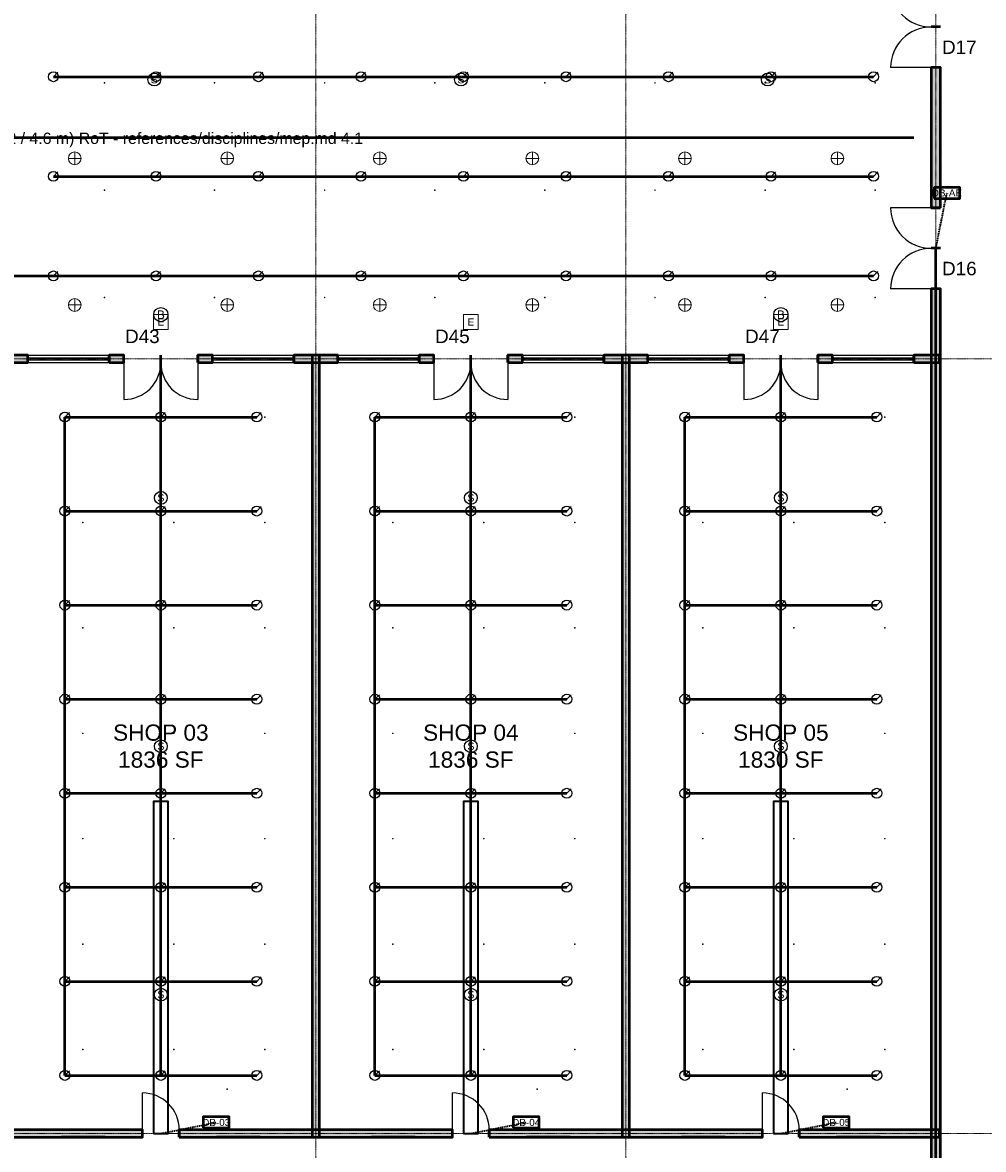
# Model space of a CAD drawing. Header units: inches. Extents: x -108 to 4832, y -12 to 3555.
# Tile 10 of 15: x 2876 to 3901, y 762 to 1965. Entities that reach past the tile are written whole.
import ezdxf
from ezdxf.enums import TextEntityAlignment as Align

# ---------------------------------------------------------------- set-up
doc = ezdxf.new("R2010")
doc.units = ezdxf.units.IN
doc.header["$LTSCALE"] = 0.03937
doc.header["$MEASUREMENT"] = 0
doc.linetypes.add('CENTER', pattern=[5.08, 3.175, -0.635, 0.635, -0.635])
doc.linetypes.add('DASHED', pattern=[1.524, 1.27, -0.254])
for name, color, linetype, lineweight in [('A-ANNO-SYMB', 2, 'Continuous', 18), ('A-AREA-IDEN', 2, 'Continuous', 18), ('A-DOOR', 3, 'Continuous', 25), ('A-GLAZ', 4, 'Continuous', 25), ('A-WALL', 7, 'Continuous', 50), ('A-WALL-PATT', 8, 'Continuous', 9), ('E-ANNO-TEXT', 52, 'Continuous', 18), ('E-DB', 6, 'Continuous', 50), ('E-FALM', 230, 'Continuous', 25), ('E-LITE', 2, 'Continuous', 18), ('E-LITE-EMER', 40, 'Continuous', 18), ('E-TRAY', 210, 'DASHED', 35), ('FP-ANNO-TEXT', 14, 'Continuous', 18), ('FP-SPRK-HEAD', 1, 'Continuous', 25), ('FP-SPRK-PIPE', 12, 'Continuous', 50), ('M-HVAC-RCG', 3, 'Continuous', 18), ('M-HVAC-SAD', 5, 'Continuous', 35), ('M-HVAC-SCD', 4, 'Continuous', 18), ('S-GRID', 1, 'CENTER', 13)]:
    doc.layers.add(name, color=color, linetype=linetype, lineweight=lineweight)
doc.styles.add('NCS-ARIAL', font='arial.ttf')

msp = doc.modelspace()

# ---------------------------------------------------------------- hatches: boundary and pattern name
at = {"layer": 'A-WALL-PATT'}
for points in [[(3855.31496, 1767.71654), (3855.31496, 1917.32283), (3845.47244, 1917.32283), (3845.47244, 1767.71654)], [(3855.31496, 609.25197), (3855.31496, 1681.10236), (3845.47244, 1681.10236), (3845.47244, 609.25197)], [(2854.33071, 1602.3622), (2881.88976, 1602.3622), (2881.88976, 1610.23622), (2854.33071, 1610.23622)], [(2968.50394, 1602.3622), (2984.25197, 1602.3622), (2984.25197, 1610.23622), (2968.50394, 1610.23622)], [(3062.99213, 1602.3622), (3078.74016, 1602.3622), (3078.74016, 1610.23622), (3062.99213, 1610.23622)], [(3165.35433, 1602.3622), (3212.59843, 1602.3622), (3212.59843, 1610.23622), (3165.35433, 1610.23622)], [(3192.91339, 775.59055), (3192.91339, 1610.23622), (3185.03937, 1610.23622), (3185.03937, 775.59055)], [(3299.2126, 1602.3622), (3314.96063, 1602.3622), (3314.96063, 1610.23622), (3299.2126, 1610.23622)], [(3393.70079, 1602.3622), (3409.44882, 1602.3622), (3409.44882, 1610.23622), (3393.70079, 1610.23622)], [(3496.06299, 1602.3622), (3543.30709, 1602.3622), (3543.30709, 1610.23622), (3496.06299, 1610.23622)], [(3523.62205, 775.59055), (3523.62205, 1610.23622), (3515.74803, 1610.23622), (3515.74803, 775.59055)], [(3629.92126, 1602.3622), (3645.66929, 1602.3622), (3645.66929, 1610.23622), (3629.92126, 1610.23622)], [(3724.40945, 1602.3622), (3740.15748, 1602.3622), (3740.15748, 1610.23622), (3724.40945, 1610.23622)], [(3826.77165, 1602.3622), (3854.33071, 1602.3622), (3854.33071, 1610.23622), (3826.77165, 1610.23622)], [(2854.33071, 775.59055), (3003.93701, 775.59055), (3003.93701, 783.46457), (2854.33071, 783.46457)], [(3043.30709, 775.59055), (3334.64567, 775.59055), (3334.64567, 783.46457), (3043.30709, 783.46457)], [(3374.01575, 775.59055), (3665.35433, 775.59055), (3665.35433, 783.46457), (3374.01575, 783.46457)], [(3704.72441, 775.59055), (3854.33071, 775.59055), (3854.33071, 783.46457), (3704.72441, 783.46457)]]:
    msp.add_hatch(color=256, dxfattribs=at).paths.add_polyline_path(points)

# ---------------------------------------------------------------- linework, layer by layer
at = {"layer": 'A-DOOR'}
for p, q in [((3845.47244, 1917.32283), (3802.16535, 1917.32283)), ((3845.47244, 1767.71654), (3802.16535, 1767.71654)), ((3845.47244, 1681.10236), (3802.16535, 1681.10236)), ((2984.25197, 1602.3622), (2984.25197, 1562.99213)), ((3062.99213, 1602.3622), (3062.99213, 1562.99213)), ((3314.96063, 1602.3622), (3314.96063, 1562.99213)), ((3393.70079, 1602.3622), (3393.70079, 1562.99213)), ((3645.66929, 1602.3622), (3645.66929, 1562.99213)), ((3724.40945, 1602.3622), (3724.40945, 1562.99213)), ((3003.93701, 783.46457), (3003.93701, 822.83465)), ((3334.64567, 783.46457), (3334.64567, 822.83465)), ((3665.35433, 783.46457), (3665.35433, 822.83465))]:
    msp.add_line(p, q, dxfattribs=at)
for centre, radius, start, end in [((3845.47244, 2003.93701), 43.30709, 180, -90), ((3845.47244, 1917.32283), 43.30709, 90, 180), ((3845.47244, 1767.71654), 43.30709, 180, -90), ((3845.47244, 1681.10236), 43.30709, 90, 180), ((2984.25197, 1602.3622), 39.37008, -90, 0), ((3062.99213, 1602.3622), 39.37008, 180, -90), ((3314.96063, 1602.3622), 39.37008, -90, 0), ((3393.70079, 1602.3622), 39.37008, 180, -90), ((3645.66929, 1602.3622), 39.37008, -90, 0), ((3724.40945, 1602.3622), 39.37008, 180, -90), ((3003.93701, 783.46457), 39.37008, 0, 90), ((3334.64567, 783.46457), 39.37008, 0, 90), ((3665.35433, 783.46457), 39.37008, 0, 90)]:
    msp.add_arc(centre, radius, start, end, dxfattribs=at)
at = {"layer": 'A-GLAZ'}
for p, q in [((2881.88976, 1610.23622), (2968.50394, 1610.23622)), ((2881.88976, 1607.28346), (2968.50394, 1607.28346)), ((2881.88976, 1605.31496), (2968.50394, 1605.31496)), ((2881.88976, 1602.3622), (2968.50394, 1602.3622)), ((3078.74016, 1610.23622), (3165.35433, 1610.23622)), ((3078.74016, 1607.28346), (3165.35433, 1607.28346)), ((3078.74016, 1605.31496), (3165.35433, 1605.31496)), ((3078.74016, 1602.3622), (3165.35433, 1602.3622)), ((3212.59843, 1610.23622), (3299.2126, 1610.23622)), ((3212.59843, 1607.28346), (3299.2126, 1607.28346)), ((3212.59843, 1605.31496), (3299.2126, 1605.31496)), ((3212.59843, 1602.3622), (3299.2126, 1602.3622)), ((3409.44882, 1610.23622), (3496.06299, 1610.23622)), ((3409.44882, 1607.28346), (3496.06299, 1607.28346)), ((3409.44882, 1605.31496), (3496.06299, 1605.31496)), ((3409.44882, 1602.3622), (3496.06299, 1602.3622)), ((3543.30709, 1610.23622), (3629.92126, 1610.23622)), ((3543.30709, 1607.28346), (3629.92126, 1607.28346)), ((3543.30709, 1605.31496), (3629.92126, 1605.31496)), ((3543.30709, 1602.3622), (3629.92126, 1602.3622)), ((3740.15748, 1610.23622), (3826.77165, 1610.23622)), ((3740.15748, 1607.28346), (3826.77165, 1607.28346)), ((3740.15748, 1605.31496), (3826.77165, 1605.31496)), ((3740.15748, 1602.3622), (3826.77165, 1602.3622))]:
    msp.add_line(p, q, dxfattribs=at)
at = {"layer": 'A-WALL'}
for p, q in [((3855.31496, 1960.62992), (3845.47244, 1960.62992)), ((3855.31496, 1960.62992), (3845.47244, 1960.62992)), ((3855.31496, 1917.32283), (3845.47244, 1917.32283)), ((3855.31496, 1767.71654), (3845.47244, 1767.71654)), ((3855.31496, 1724.40945), (3845.47244, 1724.40945)), ((3855.31496, 1724.40945), (3845.47244, 1724.40945)), ((3855.31496, 1681.10236), (3845.47244, 1681.10236)), ((2881.88976, 1602.3622), (2881.88976, 1610.23622)), ((2968.50394, 1602.3622), (2968.50394, 1610.23622)), ((2984.25197, 1602.3622), (2984.25197, 1610.23622)), ((3023.62205, 1602.3622), (3023.62205, 1610.23622)), ((3023.62205, 1602.3622), (3023.62205, 1610.23622)), ((3062.99213, 1602.3622), (3062.99213, 1610.23622)), ((3078.74016, 1602.3622), (3078.74016, 1610.23622)), ((3165.35433, 1602.3622), (3165.35433, 1610.23622)), ((3212.59843, 1602.3622), (3212.59843, 1610.23622)), ((3299.2126, 1602.3622), (3299.2126, 1610.23622)), ((3314.96063, 1602.3622), (3314.96063, 1610.23622)), ((3354.33071, 1602.3622), (3354.33071, 1610.23622)), ((3354.33071, 1602.3622), (3354.33071, 1610.23622)), ((3393.70079, 1602.3622), (3393.70079, 1610.23622)), ((3409.44882, 1602.3622), (3409.44882, 1610.23622)), ((3496.06299, 1602.3622), (3496.06299, 1610.23622)), ((3543.30709, 1602.3622), (3543.30709, 1610.23622)), ((3629.92126, 1602.3622), (3629.92126, 1610.23622)), ((3645.66929, 1602.3622), (3645.66929, 1610.23622)), ((3685.03937, 1602.3622), (3685.03937, 1610.23622)), ((3685.03937, 1602.3622), (3685.03937, 1610.23622)), ((3724.40945, 1602.3622), (3724.40945, 1610.23622)), ((3740.15748, 1602.3622), (3740.15748, 1610.23622)), ((3826.77165, 1602.3622), (3826.77165, 1610.23622)), ((3003.93701, 775.59055), (3003.93701, 783.46457)), ((3043.30709, 775.59055), (3043.30709, 783.46457)), ((3334.64567, 775.59055), (3334.64567, 783.46457)), ((3374.01575, 775.59055), (3374.01575, 783.46457)), ((3665.35433, 775.59055), (3665.35433, 783.46457)), ((3704.72441, 775.59055), (3704.72441, 783.46457))]:
    msp.add_line(p, q, dxfattribs=at)
for points in [[(3855.31496, 1767.71654), (3855.31496, 1917.32283), (3845.47244, 1917.32283), (3845.47244, 1767.71654)], [(3855.31496, 609.25197), (3855.31496, 1681.10236), (3845.47244, 1681.10236), (3845.47244, 609.25197)], [(2854.33071, 1602.3622), (2881.88976, 1602.3622), (2881.88976, 1610.23622), (2854.33071, 1610.23622)], [(2968.50394, 1602.3622), (2984.25197, 1602.3622), (2984.25197, 1610.23622), (2968.50394, 1610.23622)], [(3062.99213, 1602.3622), (3078.74016, 1602.3622), (3078.74016, 1610.23622), (3062.99213, 1610.23622)], [(3165.35433, 1602.3622), (3212.59843, 1602.3622), (3212.59843, 1610.23622), (3165.35433, 1610.23622)], [(3192.91339, 775.59055), (3192.91339, 1610.23622), (3185.03937, 1610.23622), (3185.03937, 775.59055)], [(3299.2126, 1602.3622), (3314.96063, 1602.3622), (3314.96063, 1610.23622), (3299.2126, 1610.23622)], [(3393.70079, 1602.3622), (3409.44882, 1602.3622), (3409.44882, 1610.23622), (3393.70079, 1610.23622)], [(3496.06299, 1602.3622), (3543.30709, 1602.3622), (3543.30709, 1610.23622), (3496.06299, 1610.23622)], [(3523.62205, 775.59055), (3523.62205, 1610.23622), (3515.74803, 1610.23622), (3515.74803, 775.59055)], [(3629.92126, 1602.3622), (3645.66929, 1602.3622), (3645.66929, 1610.23622), (3629.92126, 1610.23622)], [(3724.40945, 1602.3622), (3740.15748, 1602.3622), (3740.15748, 1610.23622), (3724.40945, 1610.23622)], [(3826.77165, 1602.3622), (3854.33071, 1602.3622), (3854.33071, 1610.23622), (3826.77165, 1610.23622)], [(2854.33071, 775.59055), (3003.93701, 775.59055), (3003.93701, 783.46457), (2854.33071, 783.46457)], [(3043.30709, 775.59055), (3334.64567, 775.59055), (3334.64567, 783.46457), (3043.30709, 783.46457)], [(3374.01575, 775.59055), (3665.35433, 775.59055), (3665.35433, 783.46457), (3374.01575, 783.46457)], [(3704.72441, 775.59055), (3854.33071, 775.59055), (3854.33071, 783.46457), (3704.72441, 783.46457)]]:
    msp.add_lwpolyline(points, close=True, dxfattribs=at)
at = {"layer": 'E-DB'}
for points in [[(3848.4252, 1777.55906), (3875.98425, 1777.55906), (3875.98425, 1789.37008), (3848.4252, 1789.37008)], [(3068.89764, 785.43307), (3096.45669, 785.43307), (3096.45669, 797.24409), (3068.89764, 797.24409)], [(3399.6063, 785.43307), (3427.16535, 785.43307), (3427.16535, 797.24409), (3399.6063, 797.24409)], [(3730.31496, 785.43307), (3757.87402, 785.43307), (3757.87402, 797.24409), (3730.31496, 797.24409)]]:
    msp.add_lwpolyline(points, close=True, dxfattribs=at)
at = {"layer": 'E-FALM'}
for centre, radius in [((3016.62292, 1904.52756), 6.80315), ((3343.83202, 1904.52756), 6.80315), ((3671.04112, 1904.52756), 6.80315), ((3023.62205, 1653.54331), 7.55906), ((3685.03937, 1653.54331), 7.55906), ((3023.62205, 1458.00525), 6.80315), ((3354.33071, 1458.00525), 6.80315), ((3685.03937, 1458.00525), 6.80315), ((3023.62205, 1192.91339), 6.80315), ((3354.33071, 1192.91339), 6.80315), ((3685.03937, 1192.91339), 6.80315), ((3023.62205, 927.82152), 6.80315), ((3354.33071, 927.82152), 6.80315), ((3685.03937, 927.82152), 6.80315)]:
    msp.add_circle(centre, radius, dxfattribs=at)
at = {"layer": 'E-LITE'}
for p, q in [((2924.95538, 1820.37402), (2938.56168, 1820.37402)), ((2931.75853, 1813.57087), (2931.75853, 1827.17717)), ((3087.68504, 1820.37402), (3101.29134, 1820.37402)), ((3094.48819, 1813.57087), (3094.48819, 1827.17717)), ((3250.4147, 1820.37402), (3264.021, 1820.37402)), ((3257.21785, 1813.57087), (3257.21785, 1827.17717)), ((3413.14436, 1820.37402), (3426.75066, 1820.37402)), ((3419.94751, 1813.57087), (3419.94751, 1827.17717)), ((3575.87402, 1820.37402), (3589.48031, 1820.37402)), ((3582.67717, 1813.57087), (3582.67717, 1827.17717)), ((3738.60367, 1820.37402), (3752.20997, 1820.37402)), ((3745.40682, 1813.57087), (3745.40682, 1827.17717)), ((2924.95538, 1663.87795), (2938.56168, 1663.87795)), ((2931.75853, 1657.0748), (2931.75853, 1670.6811)), ((3087.68504, 1663.87795), (3101.29134, 1663.87795)), ((3094.48819, 1657.0748), (3094.48819, 1670.6811)), ((3250.4147, 1663.87795), (3264.021, 1663.87795)), ((3257.21785, 1657.0748), (3257.21785, 1670.6811)), ((3413.14436, 1663.87795), (3426.75066, 1663.87795)), ((3419.94751, 1657.0748), (3419.94751, 1670.6811)), ((3575.87402, 1663.87795), (3589.48031, 1663.87795)), ((3582.67717, 1657.0748), (3582.67717, 1670.6811)), ((3738.60367, 1663.87795), (3752.20997, 1663.87795)), ((3745.40682, 1657.0748), (3745.40682, 1670.6811))]:
    msp.add_line(p, q, dxfattribs=at)
at = {"layer": 'E-LITE', "const_width": 3.02362}
for points in [[(2917.32283, 775.59055), (2964.56693, 775.59055)], [(3082.67717, 775.59055), (3129.92126, 775.59055)], [(3248.0315, 775.59055), (3295.27559, 775.59055)], [(3413.38583, 775.59055), (3460.62992, 775.59055)], [(3578.74016, 775.59055), (3625.98425, 775.59055)], [(3744.09449, 775.59055), (3791.33858, 775.59055)]]:
    msp.add_lwpolyline(points, dxfattribs=at)
at = {"layer": 'E-LITE'}
for centre in [(2931.75853, 1820.37402), (3094.48819, 1820.37402), (3257.21785, 1820.37402), (3419.94751, 1820.37402), (3582.67717, 1820.37402), (3745.40682, 1820.37402), (2931.75853, 1663.87795), (3094.48819, 1663.87795), (3257.21785, 1663.87795), (3419.94751, 1663.87795), (3582.67717, 1663.87795), (3745.40682, 1663.87795)]:
    msp.add_circle(centre, 6.80315, dxfattribs=at)
at = {"layer": 'E-LITE-EMER'}
for points in [[(3015.74803, 1637.79528), (3031.49606, 1637.79528), (3031.49606, 1653.54331), (3015.74803, 1653.54331)], [(3346.45669, 1637.79528), (3362.20472, 1637.79528), (3362.20472, 1653.54331), (3346.45669, 1653.54331)], [(3677.16535, 1637.79528), (3692.91339, 1637.79528), (3692.91339, 1653.54331), (3677.16535, 1653.54331)]]:
    msp.add_lwpolyline(points, close=True, dxfattribs=at)
at = {"layer": 'E-TRAY'}
for p, q in [((3850.3937, 1724.40945), (3862.20472, 1783.46457)), ((3023.62205, 779.52756), (3082.67717, 791.33858)), ((3354.33071, 779.52756), (3413.38583, 791.33858)), ((3685.03937, 779.52756), (3744.09449, 791.33858))]:
    msp.add_line(p, q, dxfattribs=at)
at = {"layer": 'FP-SPRK-HEAD'}
for p, q in [((2909.01137, 1907.48031), (2913.77358, 1912.24252)), ((3018.3727, 1907.48031), (3023.13491, 1912.24252)), ((3127.73403, 1907.48031), (3132.49624, 1912.24252)), ((3237.09536, 1907.48031), (3241.85757, 1912.24252)), ((3346.45669, 1907.48031), (3351.2189, 1912.24252)), ((3455.81802, 1907.48031), (3460.58023, 1912.24252)), ((3565.17935, 1907.48031), (3569.94156, 1912.24252)), ((3674.54068, 1907.48031), (3679.30289, 1912.24252)), ((3783.90201, 1907.48031), (3788.66422, 1912.24252)), ((2909.01137, 1801.1811), (2913.77358, 1805.94331)), ((3018.3727, 1801.1811), (3023.13491, 1805.94331)), ((3127.73403, 1801.1811), (3132.49624, 1805.94331)), ((3237.09536, 1801.1811), (3241.85757, 1805.94331)), ((3346.45669, 1801.1811), (3351.2189, 1805.94331)), ((3455.81802, 1801.1811), (3460.58023, 1805.94331)), ((3565.17935, 1801.1811), (3569.94156, 1805.94331)), ((3674.54068, 1801.1811), (3679.30289, 1805.94331)), ((3783.90201, 1801.1811), (3788.66422, 1805.94331)), ((2909.01137, 1694.88189), (2913.77358, 1699.64409)), ((3018.3727, 1694.88189), (3023.13491, 1699.64409)), ((3127.73403, 1694.88189), (3132.49624, 1699.64409)), ((3237.09536, 1694.88189), (3241.85757, 1699.64409)), ((3346.45669, 1694.88189), (3351.2189, 1699.64409)), ((3455.81802, 1694.88189), (3460.58023, 1699.64409)), ((3565.17935, 1694.88189), (3569.94156, 1699.64409)), ((3674.54068, 1694.88189), (3679.30289, 1699.64409)), ((3783.90201, 1694.88189), (3788.66422, 1699.64409)), ((2921.25984, 1544.29134), (2926.02205, 1549.05354)), ((3023.62205, 1544.29134), (3028.38425, 1549.05354)), ((3125.98425, 1544.29134), (3130.74646, 1549.05354)), ((3251.9685, 1544.29134), (3256.73071, 1549.05354)), ((3354.33071, 1544.29134), (3359.09291, 1549.05354)), ((3456.69291, 1544.29134), (3461.45512, 1549.05354)), ((3582.67717, 1544.29134), (3587.43937, 1549.05354)), ((3685.03937, 1544.29134), (3689.80157, 1549.05354)), ((3787.40157, 1544.29134), (3792.16378, 1549.05354)), ((2921.25984, 1443.89764), (2926.02205, 1448.65984)), ((3023.62205, 1443.89764), (3028.38425, 1448.65984)), ((3125.98425, 1443.89764), (3130.74646, 1448.65984)), ((3251.9685, 1443.89764), (3256.73071, 1448.65984)), ((3354.33071, 1443.89764), (3359.09291, 1448.65984)), ((3456.69291, 1443.89764), (3461.45512, 1448.65984)), ((3582.67717, 1443.89764), (3587.43937, 1448.65984)), ((3685.03937, 1443.89764), (3689.80157, 1448.65984)), ((3787.40157, 1443.89764), (3792.16378, 1448.65984)), ((2921.25984, 1343.50394), (2926.02205, 1348.26614)), ((3023.62205, 1343.50394), (3028.38425, 1348.26614)), ((3125.98425, 1343.50394), (3130.74646, 1348.26614)), ((3251.9685, 1343.50394), (3256.73071, 1348.26614)), ((3354.33071, 1343.50394), (3359.09291, 1348.26614)), ((3456.69291, 1343.50394), (3461.45512, 1348.26614)), ((3582.67717, 1343.50394), (3587.43937, 1348.26614)), ((3685.03937, 1343.50394), (3689.80157, 1348.26614)), ((3787.40157, 1343.50394), (3792.16378, 1348.26614)), ((2921.25984, 1243.11024), (2926.02205, 1247.87244)), ((3023.62205, 1243.11024), (3028.38425, 1247.87244)), ((3125.98425, 1243.11024), (3130.74646, 1247.87244)), ((3251.9685, 1243.11024), (3256.73071, 1247.87244)), ((3354.33071, 1243.11024), (3359.09291, 1247.87244)), ((3456.69291, 1243.11024), (3461.45512, 1247.87244)), ((3582.67717, 1243.11024), (3587.43937, 1247.87244)), ((3685.03937, 1243.11024), (3689.80157, 1247.87244)), ((3787.40157, 1243.11024), (3792.16378, 1247.87244)), ((2921.25984, 1142.71654), (2926.02205, 1147.47874)), ((3023.62205, 1142.71654), (3028.38425, 1147.47874)), ((3125.98425, 1142.71654), (3130.74646, 1147.47874)), ((3251.9685, 1142.71654), (3256.73071, 1147.47874)), ((3354.33071, 1142.71654), (3359.09291, 1147.47874)), ((3456.69291, 1142.71654), (3461.45512, 1147.47874)), ((3582.67717, 1142.71654), (3587.43937, 1147.47874)), ((3685.03937, 1142.71654), (3689.80157, 1147.47874)), ((3787.40157, 1142.71654), (3792.16378, 1147.47874)), ((2921.25984, 1042.32283), (2926.02205, 1047.08504)), ((3023.62205, 1042.32283), (3028.38425, 1047.08504)), ((3125.98425, 1042.32283), (3130.74646, 1047.08504)), ((3251.9685, 1042.32283), (3256.73071, 1047.08504)), ((3354.33071, 1042.32283), (3359.09291, 1047.08504)), ((3456.69291, 1042.32283), (3461.45512, 1047.08504)), ((3582.67717, 1042.32283), (3587.43937, 1047.08504)), ((3685.03937, 1042.32283), (3689.80157, 1047.08504)), ((3787.40157, 1042.32283), (3792.16378, 1047.08504)), ((2921.25984, 941.92913), (2926.02205, 946.69134)), ((3023.62205, 941.92913), (3028.38425, 946.69134)), ((3125.98425, 941.92913), (3130.74646, 946.69134)), ((3251.9685, 941.92913), (3256.73071, 946.69134)), ((3354.33071, 941.92913), (3359.09291, 946.69134)), ((3456.69291, 941.92913), (3461.45512, 946.69134)), ((3582.67717, 941.92913), (3587.43937, 946.69134)), ((3685.03937, 941.92913), (3689.80157, 946.69134)), ((3787.40157, 941.92913), (3792.16378, 946.69134)), ((2921.25984, 841.53543), (2926.02205, 846.29764)), ((3023.62205, 841.53543), (3028.38425, 846.29764)), ((3125.98425, 841.53543), (3130.74646, 846.29764)), ((3251.9685, 841.53543), (3256.73071, 846.29764)), ((3354.33071, 841.53543), (3359.09291, 846.29764)), ((3456.69291, 841.53543), (3461.45512, 846.29764)), ((3582.67717, 841.53543), (3587.43937, 846.29764)), ((3685.03937, 841.53543), (3689.80157, 846.29764)), ((3787.40157, 841.53543), (3792.16378, 846.29764))]:
    msp.add_line(p, q, dxfattribs=at)
for centre in [(2909.01137, 1907.48031), (3018.3727, 1907.48031), (3127.73403, 1907.48031), (3237.09536, 1907.48031), (3346.45669, 1907.48031), (3455.81802, 1907.48031), (3565.17935, 1907.48031), (3674.54068, 1907.48031), (3783.90201, 1907.48031), (2909.01137, 1801.1811), (3018.3727, 1801.1811), (3127.73403, 1801.1811), (3237.09536, 1801.1811), (3346.45669, 1801.1811), (3455.81802, 1801.1811), (3565.17935, 1801.1811), (3674.54068, 1801.1811), (3783.90201, 1801.1811), (2909.01137, 1694.88189), (3018.3727, 1694.88189), (3127.73403, 1694.88189), (3237.09536, 1694.88189), (3346.45669, 1694.88189), (3455.81802, 1694.88189), (3565.17935, 1694.88189), (3674.54068, 1694.88189), (3783.90201, 1694.88189), (2921.25984, 1544.29134), (3023.62205, 1544.29134), (3125.98425, 1544.29134), (3251.9685, 1544.29134), (3354.33071, 1544.29134), (3456.69291, 1544.29134), (3582.67717, 1544.29134), (3685.03937, 1544.29134), (3787.40157, 1544.29134), (2921.25984, 1443.89764), (3023.62205, 1443.89764), (3125.98425, 1443.89764), (3251.9685, 1443.89764), (3354.33071, 1443.89764), (3456.69291, 1443.89764), (3582.67717, 1443.89764), (3685.03937, 1443.89764), (3787.40157, 1443.89764), (2921.25984, 1343.50394), (3023.62205, 1343.50394), (3125.98425, 1343.50394), (3251.9685, 1343.50394), (3354.33071, 1343.50394), (3456.69291, 1343.50394), (3582.67717, 1343.50394), (3685.03937, 1343.50394), (3787.40157, 1343.50394), (2921.25984, 1243.11024), (3023.62205, 1243.11024), (3125.98425, 1243.11024), (3251.9685, 1243.11024), (3354.33071, 1243.11024), (3456.69291, 1243.11024), (3582.67717, 1243.11024), (3685.03937, 1243.11024), (3787.40157, 1243.11024), (2921.25984, 1142.71654), (3023.62205, 1142.71654), (3125.98425, 1142.71654), (3251.9685, 1142.71654), (3354.33071, 1142.71654), (3456.69291, 1142.71654), (3582.67717, 1142.71654), (3685.03937, 1142.71654), (3787.40157, 1142.71654), (2921.25984, 1042.32283), (3023.62205, 1042.32283), (3125.98425, 1042.32283), (3251.9685, 1042.32283), (3354.33071, 1042.32283), (3456.69291, 1042.32283), (3582.67717, 1042.32283), (3685.03937, 1042.32283), (3787.40157, 1042.32283), (2921.25984, 941.92913), (3023.62205, 941.92913), (3125.98425, 941.92913), (3251.9685, 941.92913), (3354.33071, 941.92913), (3456.69291, 941.92913), (3582.67717, 941.92913), (3685.03937, 941.92913), (3787.40157, 941.92913), (2921.25984, 841.53543), (3023.62205, 841.53543), (3125.98425, 841.53543), (3251.9685, 841.53543), (3354.33071, 841.53543), (3456.69291, 841.53543), (3582.67717, 841.53543), (3685.03937, 841.53543), (3787.40157, 841.53543)]:
    msp.add_circle(centre, 5.29134, dxfattribs=at)
at = {"layer": 'FP-SPRK-PIPE'}
for p, q in [((2909.01137, 1907.48031), (3018.3727, 1907.48031)), ((3018.3727, 1907.48031), (3127.73403, 1907.48031)), ((3127.73403, 1907.48031), (3237.09536, 1907.48031)), ((3237.09536, 1907.48031), (3346.45669, 1907.48031)), ((3346.45669, 1907.48031), (3455.81802, 1907.48031)), ((3455.81802, 1907.48031), (3565.17935, 1907.48031)), ((3565.17935, 1907.48031), (3674.54068, 1907.48031)), ((3674.54068, 1907.48031), (3783.90201, 1907.48031)), ((897.6378, 1842.51969), (3826.77165, 1842.51969)), ((2909.01137, 1801.1811), (3018.3727, 1801.1811)), ((3018.3727, 1801.1811), (3127.73403, 1801.1811)), ((3127.73403, 1801.1811), (3237.09536, 1801.1811)), ((3237.09536, 1801.1811), (3346.45669, 1801.1811)), ((3346.45669, 1801.1811), (3455.81802, 1801.1811)), ((3455.81802, 1801.1811), (3565.17935, 1801.1811)), ((3565.17935, 1801.1811), (3674.54068, 1801.1811)), ((3674.54068, 1801.1811), (3783.90201, 1801.1811)), ((3850.3937, 678.8771), (3850.3937, 1724.40945)), ((2799.65004, 1694.88189), (2909.01137, 1694.88189)), ((2909.01137, 1694.88189), (3018.3727, 1694.88189)), ((3018.3727, 1694.88189), (3127.73403, 1694.88189)), ((3127.73403, 1694.88189), (3237.09536, 1694.88189)), ((3237.09536, 1694.88189), (3346.45669, 1694.88189)), ((3346.45669, 1694.88189), (3455.81802, 1694.88189)), ((3455.81802, 1694.88189), (3565.17935, 1694.88189)), ((3565.17935, 1694.88189), (3674.54068, 1694.88189)), ((3674.54068, 1694.88189), (3783.90201, 1694.88189)), ((3023.62205, 841.53543), (3023.62205, 1606.29921)), ((3354.33071, 841.53543), (3354.33071, 1606.29921)), ((3685.03937, 841.53543), (3685.03937, 1606.29921)), ((2921.25984, 1544.29134), (3023.62205, 1544.29134)), ((2921.25984, 1443.89764), (2921.25984, 1544.29134)), ((3023.62205, 1544.29134), (3125.98425, 1544.29134)), ((3251.9685, 1544.29134), (3354.33071, 1544.29134)), ((3251.9685, 1443.89764), (3251.9685, 1544.29134)), ((3354.33071, 1544.29134), (3456.69291, 1544.29134)), ((3582.67717, 1544.29134), (3685.03937, 1544.29134)), ((3582.67717, 1443.89764), (3582.67717, 1544.29134)), ((3685.03937, 1544.29134), (3787.40157, 1544.29134)), ((2921.25984, 1443.89764), (3023.62205, 1443.89764)), ((2921.25984, 1343.50394), (2921.25984, 1443.89764)), ((3023.62205, 1443.89764), (3125.98425, 1443.89764)), ((3251.9685, 1443.89764), (3354.33071, 1443.89764)), ((3251.9685, 1343.50394), (3251.9685, 1443.89764)), ((3354.33071, 1443.89764), (3456.69291, 1443.89764)), ((3582.67717, 1443.89764), (3685.03937, 1443.89764)), ((3582.67717, 1343.50394), (3582.67717, 1443.89764)), ((3685.03937, 1443.89764), (3787.40157, 1443.89764)), ((2921.25984, 1343.50394), (3023.62205, 1343.50394)), ((2921.25984, 1243.11024), (2921.25984, 1343.50394)), ((3023.62205, 1343.50394), (3125.98425, 1343.50394)), ((3251.9685, 1343.50394), (3354.33071, 1343.50394)), ((3251.9685, 1243.11024), (3251.9685, 1343.50394)), ((3354.33071, 1343.50394), (3456.69291, 1343.50394)), ((3582.67717, 1343.50394), (3685.03937, 1343.50394)), ((3582.67717, 1243.11024), (3582.67717, 1343.50394)), ((3685.03937, 1343.50394), (3787.40157, 1343.50394)), ((2921.25984, 1243.11024), (3023.62205, 1243.11024)), ((2921.25984, 1142.71654), (2921.25984, 1243.11024)), ((3023.62205, 1243.11024), (3125.98425, 1243.11024)), ((3251.9685, 1243.11024), (3354.33071, 1243.11024)), ((3251.9685, 1142.71654), (3251.9685, 1243.11024)), ((3354.33071, 1243.11024), (3456.69291, 1243.11024)), ((3582.67717, 1243.11024), (3685.03937, 1243.11024)), ((3582.67717, 1142.71654), (3582.67717, 1243.11024)), ((3685.03937, 1243.11024), (3787.40157, 1243.11024)), ((2921.25984, 1142.71654), (3023.62205, 1142.71654)), ((2921.25984, 1042.32283), (2921.25984, 1142.71654)), ((3023.62205, 1142.71654), (3125.98425, 1142.71654)), ((3251.9685, 1142.71654), (3354.33071, 1142.71654)), ((3251.9685, 1042.32283), (3251.9685, 1142.71654)), ((3354.33071, 1142.71654), (3456.69291, 1142.71654)), ((3582.67717, 1142.71654), (3685.03937, 1142.71654)), ((3582.67717, 1042.32283), (3582.67717, 1142.71654)), ((3685.03937, 1142.71654), (3787.40157, 1142.71654)), ((2921.25984, 1042.32283), (3023.62205, 1042.32283)), ((2921.25984, 941.92913), (2921.25984, 1042.32283)), ((3023.62205, 1042.32283), (3125.98425, 1042.32283)), ((3251.9685, 1042.32283), (3354.33071, 1042.32283)), ((3251.9685, 941.92913), (3251.9685, 1042.32283)), ((3354.33071, 1042.32283), (3456.69291, 1042.32283)), ((3582.67717, 1042.32283), (3685.03937, 1042.32283)), ((3582.67717, 941.92913), (3582.67717, 1042.32283)), ((3685.03937, 1042.32283), (3787.40157, 1042.32283)), ((2921.25984, 941.92913), (3023.62205, 941.92913)), ((2921.25984, 841.53543), (2921.25984, 941.92913)), ((3023.62205, 941.92913), (3125.98425, 941.92913)), ((3251.9685, 941.92913), (3354.33071, 941.92913)), ((3251.9685, 841.53543), (3251.9685, 941.92913)), ((3354.33071, 941.92913), (3456.69291, 941.92913)), ((3582.67717, 941.92913), (3685.03937, 941.92913)), ((3582.67717, 841.53543), (3582.67717, 941.92913)), ((3685.03937, 941.92913), (3787.40157, 941.92913)), ((2921.25984, 841.53543), (3023.62205, 841.53543)), ((2921.25984, 841.53543), (3023.62205, 841.53543)), ((3023.62205, 841.53543), (3125.98425, 841.53543)), ((3251.9685, 841.53543), (3354.33071, 841.53543)), ((3251.9685, 841.53543), (3354.33071, 841.53543)), ((3354.33071, 841.53543), (3456.69291, 841.53543)), ((3582.67717, 841.53543), (3685.03937, 841.53543)), ((3582.67717, 841.53543), (3685.03937, 841.53543)), ((3685.03937, 841.53543), (3787.40157, 841.53543))]:
    msp.add_line(p, q, dxfattribs=at)
at = {"layer": 'M-HVAC-RCG'}
for p, q in [((3094.13107, 826.41453), (3094.84531, 827.12877)), ((3094.13107, 827.12877), (3094.84531, 826.41453)), ((3424.83973, 826.41453), (3425.55397, 827.12877)), ((3424.83973, 827.12877), (3425.55397, 826.41453)), ((3755.54839, 826.41453), (3756.26263, 827.12877)), ((3755.54839, 827.12877), (3756.26263, 826.41453))]:
    msp.add_line(p, q, dxfattribs=at)
for points in [[(3094.13107, 826.41453), (3094.84531, 826.41453), (3094.84531, 827.12877), (3094.13107, 827.12877)], [(3424.83973, 826.41453), (3425.55397, 826.41453), (3425.55397, 827.12877), (3424.83973, 827.12877)], [(3755.54839, 826.41453), (3756.26263, 826.41453), (3756.26263, 827.12877), (3755.54839, 827.12877)]]:
    msp.add_lwpolyline(points, close=True, dxfattribs=at)
at = {"layer": 'M-HVAC-SAD'}
for points in [[(3015.74803, 779.52756), (3031.49606, 779.52756), (3031.49606, 1133.85827), (3015.74803, 1133.85827)], [(3346.45669, 779.52756), (3362.20472, 779.52756), (3362.20472, 1133.85827), (3346.45669, 1133.85827)], [(3677.16535, 779.52756), (3692.91339, 779.52756), (3692.91339, 1133.85827), (3677.16535, 1133.85827)]]:
    msp.add_lwpolyline(points, close=True, dxfattribs=at)
at = {"layer": 'M-HVAC-SCD'}
for p, q in [((2963.08823, 1900.74034), (2963.68343, 1901.33554)), ((2963.08823, 1901.33554), (2963.68343, 1900.74034)), ((3080.56854, 1900.74034), (3081.16374, 1901.33554)), ((3080.56854, 1901.33554), (3081.16374, 1900.74034)), ((3198.04886, 1900.74034), (3198.64406, 1901.33554)), ((3198.04886, 1901.33554), (3198.64406, 1900.74034)), ((3315.52917, 1900.74034), (3316.12437, 1901.33554)), ((3315.52917, 1901.33554), (3316.12437, 1900.74034)), ((3433.00949, 1900.74034), (3433.60469, 1901.33554)), ((3433.00949, 1901.33554), (3433.60469, 1900.74034)), ((3550.4898, 1900.74034), (3551.085, 1901.33554)), ((3550.4898, 1901.33554), (3551.085, 1900.74034)), ((3667.97012, 1900.74034), (3668.56532, 1901.33554)), ((3667.97012, 1901.33554), (3668.56532, 1900.74034)), ((3785.45043, 1900.74034), (3786.04563, 1901.33554)), ((3785.45043, 1901.33554), (3786.04563, 1900.74034)), ((2963.08823, 1786.2092), (2963.68343, 1786.8044)), ((2963.08823, 1786.8044), (2963.68343, 1786.2092)), ((3080.56854, 1786.2092), (3081.16374, 1786.8044)), ((3080.56854, 1786.8044), (3081.16374, 1786.2092)), ((3198.04886, 1786.2092), (3198.64406, 1786.8044)), ((3198.04886, 1786.8044), (3198.64406, 1786.2092)), ((3315.52917, 1786.2092), (3316.12437, 1786.8044)), ((3315.52917, 1786.8044), (3316.12437, 1786.2092)), ((3433.00949, 1786.2092), (3433.60469, 1786.8044)), ((3433.00949, 1786.8044), (3433.60469, 1786.2092)), ((3550.4898, 1786.2092), (3551.085, 1786.8044)), ((3550.4898, 1786.8044), (3551.085, 1786.2092)), ((3667.97012, 1786.2092), (3668.56532, 1786.8044)), ((3667.97012, 1786.8044), (3668.56532, 1786.2092)), ((3785.45043, 1786.2092), (3786.04563, 1786.8044)), ((3785.45043, 1786.8044), (3786.04563, 1786.2092)), ((2963.08823, 1671.67806), (2963.68343, 1672.27326)), ((2963.08823, 1672.27326), (2963.68343, 1671.67806)), ((3080.56854, 1671.67806), (3081.16374, 1672.27326)), ((3080.56854, 1672.27326), (3081.16374, 1671.67806)), ((3198.04886, 1671.67806), (3198.64406, 1672.27326)), ((3198.04886, 1672.27326), (3198.64406, 1671.67806)), ((3315.52917, 1671.67806), (3316.12437, 1672.27326)), ((3315.52917, 1672.27326), (3316.12437, 1671.67806)), ((3433.00949, 1671.67806), (3433.60469, 1672.27326)), ((3433.00949, 1672.27326), (3433.60469, 1671.67806)), ((3550.4898, 1671.67806), (3551.085, 1672.27326)), ((3550.4898, 1672.27326), (3551.085, 1671.67806)), ((3667.97012, 1671.67806), (3668.56532, 1672.27326)), ((3667.97012, 1672.27326), (3668.56532, 1671.67806)), ((3785.45043, 1671.67806), (3786.04563, 1672.27326)), ((3785.45043, 1672.27326), (3786.04563, 1671.67806)), ((2939.99111, 1543.85313), (2940.58631, 1544.44833)), ((2939.99111, 1544.44833), (2940.58631, 1543.85313)), ((3037.10397, 1543.85313), (3037.69918, 1544.44833)), ((3037.10397, 1544.44833), (3037.69918, 1543.85313)), ((3134.21684, 1543.85313), (3134.81204, 1544.44833)), ((3134.21684, 1544.44833), (3134.81204, 1543.85313)), ((3270.69977, 1543.85313), (3271.29498, 1544.44833)), ((3270.69977, 1544.44833), (3271.29498, 1543.85313)), ((3367.81264, 1543.85313), (3368.40784, 1544.44833)), ((3367.81264, 1544.44833), (3368.40784, 1543.85313)), ((3464.9255, 1543.85313), (3465.5207, 1544.44833)), ((3464.9255, 1544.44833), (3465.5207, 1543.85313)), ((3601.40844, 1543.85313), (3602.00364, 1544.44833)), ((3601.40844, 1544.44833), (3602.00364, 1543.85313)), ((3698.5213, 1543.85313), (3699.1165, 1544.44833)), ((3698.5213, 1544.44833), (3699.1165, 1543.85313)), ((3795.63416, 1543.85313), (3796.22936, 1544.44833)), ((3795.63416, 1544.44833), (3796.22936, 1543.85313)), ((2939.99111, 1431.36719), (2940.58631, 1431.96239)), ((2939.99111, 1431.96239), (2940.58631, 1431.36719)), ((3037.10397, 1431.36719), (3037.69918, 1431.96239)), ((3037.10397, 1431.96239), (3037.69918, 1431.36719)), ((3134.21684, 1431.36719), (3134.81204, 1431.96239)), ((3134.21684, 1431.96239), (3134.81204, 1431.36719)), ((3270.69977, 1431.36719), (3271.29498, 1431.96239)), ((3270.69977, 1431.96239), (3271.29498, 1431.36719)), ((3367.81264, 1431.36719), (3368.40784, 1431.96239)), ((3367.81264, 1431.96239), (3368.40784, 1431.36719)), ((3464.9255, 1431.36719), (3465.5207, 1431.96239)), ((3464.9255, 1431.96239), (3465.5207, 1431.36719)), ((3601.40844, 1431.36719), (3602.00364, 1431.96239)), ((3601.40844, 1431.96239), (3602.00364, 1431.36719)), ((3698.5213, 1431.36719), (3699.1165, 1431.96239)), ((3698.5213, 1431.96239), (3699.1165, 1431.36719)), ((3795.63416, 1431.36719), (3796.22936, 1431.96239)), ((3795.63416, 1431.96239), (3796.22936, 1431.36719)), ((2939.99111, 1318.88125), (2940.58631, 1319.47645)), ((2939.99111, 1319.47645), (2940.58631, 1318.88125)), ((3037.10397, 1318.88125), (3037.69918, 1319.47645)), ((3037.10397, 1319.47645), (3037.69918, 1318.88125)), ((3134.21684, 1318.88125), (3134.81204, 1319.47645)), ((3134.21684, 1319.47645), (3134.81204, 1318.88125)), ((3270.69977, 1318.88125), (3271.29498, 1319.47645)), ((3270.69977, 1319.47645), (3271.29498, 1318.88125)), ((3367.81264, 1318.88125), (3368.40784, 1319.47645)), ((3367.81264, 1319.47645), (3368.40784, 1318.88125)), ((3464.9255, 1318.88125), (3465.5207, 1319.47645)), ((3464.9255, 1319.47645), (3465.5207, 1318.88125)), ((3601.40844, 1318.88125), (3602.00364, 1319.47645)), ((3601.40844, 1319.47645), (3602.00364, 1318.88125)), ((3698.5213, 1318.88125), (3699.1165, 1319.47645)), ((3698.5213, 1319.47645), (3699.1165, 1318.88125)), ((3795.63416, 1318.88125), (3796.22936, 1319.47645)), ((3795.63416, 1319.47645), (3796.22936, 1318.88125)), ((2939.99111, 1206.39531), (2940.58631, 1206.99051)), ((2939.99111, 1206.99051), (2940.58631, 1206.39531)), ((3037.10397, 1206.39531), (3037.69918, 1206.99051)), ((3037.10397, 1206.99051), (3037.69918, 1206.39531)), ((3134.21684, 1206.39531), (3134.81204, 1206.99051)), ((3134.21684, 1206.99051), (3134.81204, 1206.39531)), ((3270.69977, 1206.39531), (3271.29498, 1206.99051)), ((3270.69977, 1206.99051), (3271.29498, 1206.39531)), ((3367.81264, 1206.39531), (3368.40784, 1206.99051)), ((3367.81264, 1206.99051), (3368.40784, 1206.39531)), ((3464.9255, 1206.39531), (3465.5207, 1206.99051)), ((3464.9255, 1206.99051), (3465.5207, 1206.39531)), ((3601.40844, 1206.39531), (3602.00364, 1206.99051)), ((3601.40844, 1206.99051), (3602.00364, 1206.39531)), ((3698.5213, 1206.39531), (3699.1165, 1206.99051)), ((3698.5213, 1206.99051), (3699.1165, 1206.39531)), ((3795.63416, 1206.39531), (3796.22936, 1206.99051)), ((3795.63416, 1206.99051), (3796.22936, 1206.39531)), ((2939.99111, 1093.90937), (2940.58631, 1094.50457)), ((2939.99111, 1094.50457), (2940.58631, 1093.90937)), ((3037.10397, 1093.90937), (3037.69918, 1094.50457)), ((3037.10397, 1094.50457), (3037.69918, 1093.90937)), ((3134.21684, 1093.90937), (3134.81204, 1094.50457)), ((3134.21684, 1094.50457), (3134.81204, 1093.90937)), ((3270.69977, 1093.90937), (3271.29498, 1094.50457)), ((3270.69977, 1094.50457), (3271.29498, 1093.90937)), ((3367.81264, 1093.90937), (3368.40784, 1094.50457)), ((3367.81264, 1094.50457), (3368.40784, 1093.90937)), ((3464.9255, 1093.90937), (3465.5207, 1094.50457)), ((3464.9255, 1094.50457), (3465.5207, 1093.90937)), ((3601.40844, 1093.90937), (3602.00364, 1094.50457)), ((3601.40844, 1094.50457), (3602.00364, 1093.90937)), ((3698.5213, 1093.90937), (3699.1165, 1094.50457)), ((3698.5213, 1094.50457), (3699.1165, 1093.90937)), ((3795.63416, 1093.90937), (3796.22936, 1094.50457)), ((3795.63416, 1094.50457), (3796.22936, 1093.90937)), ((2939.99111, 981.42343), (2940.58631, 982.01864)), ((2939.99111, 982.01864), (2940.58631, 981.42343)), ((3037.10397, 981.42343), (3037.69918, 982.01864)), ((3037.10397, 982.01864), (3037.69918, 981.42343)), ((3134.21684, 981.42343), (3134.81204, 982.01864)), ((3134.21684, 982.01864), (3134.81204, 981.42343)), ((3270.69977, 981.42343), (3271.29498, 982.01864)), ((3270.69977, 982.01864), (3271.29498, 981.42343)), ((3367.81264, 981.42343), (3368.40784, 982.01864)), ((3367.81264, 982.01864), (3368.40784, 981.42343)), ((3464.9255, 981.42343), (3465.5207, 982.01864)), ((3464.9255, 982.01864), (3465.5207, 981.42343)), ((3601.40844, 981.42343), (3602.00364, 982.01864)), ((3601.40844, 982.01864), (3602.00364, 981.42343)), ((3698.5213, 981.42343), (3699.1165, 982.01864)), ((3698.5213, 982.01864), (3699.1165, 981.42343)), ((3795.63416, 981.42343), (3796.22936, 982.01864)), ((3795.63416, 982.01864), (3796.22936, 981.42343)), ((2939.99111, 868.9375), (2940.58631, 869.5327)), ((2939.99111, 869.5327), (2940.58631, 868.9375)), ((3037.10397, 868.9375), (3037.69918, 869.5327)), ((3037.10397, 869.5327), (3037.69918, 868.9375)), ((3134.21684, 868.9375), (3134.81204, 869.5327)), ((3134.21684, 869.5327), (3134.81204, 868.9375)), ((3270.69977, 868.9375), (3271.29498, 869.5327)), ((3270.69977, 869.5327), (3271.29498, 868.9375)), ((3367.81264, 868.9375), (3368.40784, 869.5327)), ((3367.81264, 869.5327), (3368.40784, 868.9375)), ((3464.9255, 868.9375), (3465.5207, 869.5327)), ((3464.9255, 869.5327), (3465.5207, 868.9375)), ((3601.40844, 868.9375), (3602.00364, 869.5327)), ((3601.40844, 869.5327), (3602.00364, 868.9375)), ((3698.5213, 868.9375), (3699.1165, 869.5327)), ((3698.5213, 869.5327), (3699.1165, 868.9375)), ((3795.63416, 868.9375), (3796.22936, 869.5327)), ((3795.63416, 869.5327), (3796.22936, 868.9375))]:
    msp.add_line(p, q, dxfattribs=at)
for points in [[(2963.08823, 1900.74034), (2963.68343, 1900.74034), (2963.68343, 1901.33554), (2963.08823, 1901.33554)], [(3080.56854, 1900.74034), (3081.16374, 1900.74034), (3081.16374, 1901.33554), (3080.56854, 1901.33554)], [(3198.04886, 1900.74034), (3198.64406, 1900.74034), (3198.64406, 1901.33554), (3198.04886, 1901.33554)], [(3315.52917, 1900.74034), (3316.12437, 1900.74034), (3316.12437, 1901.33554), (3315.52917, 1901.33554)], [(3433.00949, 1900.74034), (3433.60469, 1900.74034), (3433.60469, 1901.33554), (3433.00949, 1901.33554)], [(3550.4898, 1900.74034), (3551.085, 1900.74034), (3551.085, 1901.33554), (3550.4898, 1901.33554)], [(3667.97012, 1900.74034), (3668.56532, 1900.74034), (3668.56532, 1901.33554), (3667.97012, 1901.33554)], [(3785.45043, 1900.74034), (3786.04563, 1900.74034), (3786.04563, 1901.33554), (3785.45043, 1901.33554)], [(2963.08823, 1786.2092), (2963.68343, 1786.2092), (2963.68343, 1786.8044), (2963.08823, 1786.8044)], [(3080.56854, 1786.2092), (3081.16374, 1786.2092), (3081.16374, 1786.8044), (3080.56854, 1786.8044)], [(3198.04886, 1786.2092), (3198.64406, 1786.2092), (3198.64406, 1786.8044), (3198.04886, 1786.8044)], [(3315.52917, 1786.2092), (3316.12437, 1786.2092), (3316.12437, 1786.8044), (3315.52917, 1786.8044)], [(3433.00949, 1786.2092), (3433.60469, 1786.2092), (3433.60469, 1786.8044), (3433.00949, 1786.8044)], [(3550.4898, 1786.2092), (3551.085, 1786.2092), (3551.085, 1786.8044), (3550.4898, 1786.8044)], [(3667.97012, 1786.2092), (3668.56532, 1786.2092), (3668.56532, 1786.8044), (3667.97012, 1786.8044)], [(3785.45043, 1786.2092), (3786.04563, 1786.2092), (3786.04563, 1786.8044), (3785.45043, 1786.8044)], [(2963.08823, 1671.67806), (2963.68343, 1671.67806), (2963.68343, 1672.27326), (2963.08823, 1672.27326)], [(3080.56854, 1671.67806), (3081.16374, 1671.67806), (3081.16374, 1672.27326), (3080.56854, 1672.27326)], [(3198.04886, 1671.67806), (3198.64406, 1671.67806), (3198.64406, 1672.27326), (3198.04886, 1672.27326)], [(3315.52917, 1671.67806), (3316.12437, 1671.67806), (3316.12437, 1672.27326), (3315.52917, 1672.27326)], [(3433.00949, 1671.67806), (3433.60469, 1671.67806), (3433.60469, 1672.27326), (3433.00949, 1672.27326)], [(3550.4898, 1671.67806), (3551.085, 1671.67806), (3551.085, 1672.27326), (3550.4898, 1672.27326)], [(3667.97012, 1671.67806), (3668.56532, 1671.67806), (3668.56532, 1672.27326), (3667.97012, 1672.27326)], [(3785.45043, 1671.67806), (3786.04563, 1671.67806), (3786.04563, 1672.27326), (3785.45043, 1672.27326)], [(2939.99111, 1543.85313), (2940.58631, 1543.85313), (2940.58631, 1544.44833), (2939.99111, 1544.44833)], [(3037.10397, 1543.85313), (3037.69918, 1543.85313), (3037.69918, 1544.44833), (3037.10397, 1544.44833)], [(3134.21684, 1543.85313), (3134.81204, 1543.85313), (3134.81204, 1544.44833), (3134.21684, 1544.44833)], [(3270.69977, 1543.85313), (3271.29498, 1543.85313), (3271.29498, 1544.44833), (3270.69977, 1544.44833)], [(3367.81264, 1543.85313), (3368.40784, 1543.85313), (3368.40784, 1544.44833), (3367.81264, 1544.44833)], [(3464.9255, 1543.85313), (3465.5207, 1543.85313), (3465.5207, 1544.44833), (3464.9255, 1544.44833)], [(3601.40844, 1543.85313), (3602.00364, 1543.85313), (3602.00364, 1544.44833), (3601.40844, 1544.44833)], [(3698.5213, 1543.85313), (3699.1165, 1543.85313), (3699.1165, 1544.44833), (3698.5213, 1544.44833)], [(3795.63416, 1543.85313), (3796.22936, 1543.85313), (3796.22936, 1544.44833), (3795.63416, 1544.44833)], [(2939.99111, 1431.36719), (2940.58631, 1431.36719), (2940.58631, 1431.96239), (2939.99111, 1431.96239)], [(3037.10397, 1431.36719), (3037.69918, 1431.36719), (3037.69918, 1431.96239), (3037.10397, 1431.96239)], [(3134.21684, 1431.36719), (3134.81204, 1431.36719), (3134.81204, 1431.96239), (3134.21684, 1431.96239)], [(3270.69977, 1431.36719), (3271.29498, 1431.36719), (3271.29498, 1431.96239), (3270.69977, 1431.96239)], [(3367.81264, 1431.36719), (3368.40784, 1431.36719), (3368.40784, 1431.96239), (3367.81264, 1431.96239)], [(3464.9255, 1431.36719), (3465.5207, 1431.36719), (3465.5207, 1431.96239), (3464.9255, 1431.96239)], [(3601.40844, 1431.36719), (3602.00364, 1431.36719), (3602.00364, 1431.96239), (3601.40844, 1431.96239)], [(3698.5213, 1431.36719), (3699.1165, 1431.36719), (3699.1165, 1431.96239), (3698.5213, 1431.96239)], [(3795.63416, 1431.36719), (3796.22936, 1431.36719), (3796.22936, 1431.96239), (3795.63416, 1431.96239)], [(2939.99111, 1318.88125), (2940.58631, 1318.88125), (2940.58631, 1319.47645), (2939.99111, 1319.47645)], [(3037.10397, 1318.88125), (3037.69918, 1318.88125), (3037.69918, 1319.47645), (3037.10397, 1319.47645)], [(3134.21684, 1318.88125), (3134.81204, 1318.88125), (3134.81204, 1319.47645), (3134.21684, 1319.47645)], [(3270.69977, 1318.88125), (3271.29498, 1318.88125), (3271.29498, 1319.47645), (3270.69977, 1319.47645)], [(3367.81264, 1318.88125), (3368.40784, 1318.88125), (3368.40784, 1319.47645), (3367.81264, 1319.47645)], [(3464.9255, 1318.88125), (3465.5207, 1318.88125), (3465.5207, 1319.47645), (3464.9255, 1319.47645)], [(3601.40844, 1318.88125), (3602.00364, 1318.88125), (3602.00364, 1319.47645), (3601.40844, 1319.47645)], [(3698.5213, 1318.88125), (3699.1165, 1318.88125), (3699.1165, 1319.47645), (3698.5213, 1319.47645)], [(3795.63416, 1318.88125), (3796.22936, 1318.88125), (3796.22936, 1319.47645), (3795.63416, 1319.47645)], [(2939.99111, 1206.39531), (2940.58631, 1206.39531), (2940.58631, 1206.99051), (2939.99111, 1206.99051)], [(3037.10397, 1206.39531), (3037.69918, 1206.39531), (3037.69918, 1206.99051), (3037.10397, 1206.99051)], [(3134.21684, 1206.39531), (3134.81204, 1206.39531), (3134.81204, 1206.99051), (3134.21684, 1206.99051)], [(3270.69977, 1206.39531), (3271.29498, 1206.39531), (3271.29498, 1206.99051), (3270.69977, 1206.99051)], [(3367.81264, 1206.39531), (3368.40784, 1206.39531), (3368.40784, 1206.99051), (3367.81264, 1206.99051)], [(3464.9255, 1206.39531), (3465.5207, 1206.39531), (3465.5207, 1206.99051), (3464.9255, 1206.99051)], [(3601.40844, 1206.39531), (3602.00364, 1206.39531), (3602.00364, 1206.99051), (3601.40844, 1206.99051)], [(3698.5213, 1206.39531), (3699.1165, 1206.39531), (3699.1165, 1206.99051), (3698.5213, 1206.99051)], [(3795.63416, 1206.39531), (3796.22936, 1206.39531), (3796.22936, 1206.99051), (3795.63416, 1206.99051)], [(2939.99111, 1093.90937), (2940.58631, 1093.90937), (2940.58631, 1094.50457), (2939.99111, 1094.50457)], [(3037.10397, 1093.90937), (3037.69918, 1093.90937), (3037.69918, 1094.50457), (3037.10397, 1094.50457)], [(3134.21684, 1093.90937), (3134.81204, 1093.90937), (3134.81204, 1094.50457), (3134.21684, 1094.50457)], [(3270.69977, 1093.90937), (3271.29498, 1093.90937), (3271.29498, 1094.50457), (3270.69977, 1094.50457)], [(3367.81264, 1093.90937), (3368.40784, 1093.90937), (3368.40784, 1094.50457), (3367.81264, 1094.50457)], [(3464.9255, 1093.90937), (3465.5207, 1093.90937), (3465.5207, 1094.50457), (3464.9255, 1094.50457)], [(3601.40844, 1093.90937), (3602.00364, 1093.90937), (3602.00364, 1094.50457), (3601.40844, 1094.50457)], [(3698.5213, 1093.90937), (3699.1165, 1093.90937), (3699.1165, 1094.50457), (3698.5213, 1094.50457)], [(3795.63416, 1093.90937), (3796.22936, 1093.90937), (3796.22936, 1094.50457), (3795.63416, 1094.50457)], [(2939.99111, 981.42343), (2940.58631, 981.42343), (2940.58631, 982.01864), (2939.99111, 982.01864)], [(3037.10397, 981.42343), (3037.69918, 981.42343), (3037.69918, 982.01864), (3037.10397, 982.01864)], [(3134.21684, 981.42343), (3134.81204, 981.42343), (3134.81204, 982.01864), (3134.21684, 982.01864)], [(3270.69977, 981.42343), (3271.29498, 981.42343), (3271.29498, 982.01864), (3270.69977, 982.01864)], [(3367.81264, 981.42343), (3368.40784, 981.42343), (3368.40784, 982.01864), (3367.81264, 982.01864)], [(3464.9255, 981.42343), (3465.5207, 981.42343), (3465.5207, 982.01864), (3464.9255, 982.01864)], [(3601.40844, 981.42343), (3602.00364, 981.42343), (3602.00364, 982.01864), (3601.40844, 982.01864)], [(3698.5213, 981.42343), (3699.1165, 981.42343), (3699.1165, 982.01864), (3698.5213, 982.01864)], [(3795.63416, 981.42343), (3796.22936, 981.42343), (3796.22936, 982.01864), (3795.63416, 982.01864)], [(2939.99111, 868.9375), (2940.58631, 868.9375), (2940.58631, 869.5327), (2939.99111, 869.5327)], [(3037.10397, 868.9375), (3037.69918, 868.9375), (3037.69918, 869.5327), (3037.10397, 869.5327)], [(3134.21684, 868.9375), (3134.81204, 868.9375), (3134.81204, 869.5327), (3134.21684, 869.5327)], [(3270.69977, 868.9375), (3271.29498, 868.9375), (3271.29498, 869.5327), (3270.69977, 869.5327)], [(3367.81264, 868.9375), (3368.40784, 868.9375), (3368.40784, 869.5327), (3367.81264, 869.5327)], [(3464.9255, 868.9375), (3465.5207, 868.9375), (3465.5207, 869.5327), (3464.9255, 869.5327)], [(3601.40844, 868.9375), (3602.00364, 868.9375), (3602.00364, 869.5327), (3601.40844, 869.5327)], [(3698.5213, 868.9375), (3699.1165, 868.9375), (3699.1165, 869.5327), (3698.5213, 869.5327)], [(3795.63416, 868.9375), (3796.22936, 868.9375), (3796.22936, 869.5327), (3795.63416, 869.5327)]]:
    msp.add_lwpolyline(points, close=True, dxfattribs=at)
at = {"layer": 'S-GRID'}
for p, q in [((3188.97638, 357.16535), (3188.97638, 3327.87402)), ((3519.68504, 357.16535), (3519.68504, 3327.87402)), ((3850.3937, 357.16535), (3850.3937, 3327.87402)), ((-44.40945, 1606.29921), (4768.8189, 1606.29921)), ((-44.40945, 779.52756), (4768.8189, 779.52756))]:
    msp.add_line(p, q, dxfattribs=at)

# ---------------------------------------------------------------- texts
at = {"layer": 'A-ANNO-SYMB', "style": 'NCS-ARIAL'}
for s, p in [('D17', (3875.47496, 1938.97638)), ('D16', (3875.47496, 1702.75591)), ('D43', (3003.93701, 1630.39622)), ('D45', (3334.64567, 1630.39622)), ('D47', (3665.35433, 1630.39622))]:
    msp.add_text(s, height=14.4, dxfattribs=at).set_placement(p, align=Align.MIDDLE_CENTER)
at = {"layer": 'A-AREA-IDEN', "char_height": 17.28, "attachment_point": 5, "style": 'NCS-ARIAL'}
for s, insert in [('SHOP 03\\P1836 SF', (3023.62205, 1192.91339)), ('SHOP 04\\P1836 SF', (3354.33071, 1192.91339)), ('SHOP 05\\P1830 SF', (3685.03937, 1192.91339))]:
    msp.add_mtext(s, dxfattribs=dict(at, insert=insert))
at = {"layer": 'E-ANNO-TEXT', "style": 'NCS-ARIAL'}
for s, p in [('DB-AE', (3862.20472, 1783.46457)), ('DB-03', (3082.67717, 791.33858)), ('DB-04', (3413.38583, 791.33858)), ('DB-05', (3744.09449, 791.33858))]:
    msp.add_text(s, height=7.559055, dxfattribs=at).set_placement(p, align=Align.MIDDLE_CENTER)
at = {"layer": 'E-FALM', "style": 'NCS-ARIAL'}
for s, height, p in [('S', 8.16378, (3016.62292, 1904.52756)), ('S', 8.16378, (3343.83202, 1904.52756)), ('S', 8.16378, (3671.04112, 1904.52756)), ('B', 9.07087, (3023.62205, 1653.54331)), ('B', 9.07087, (3685.03937, 1653.54331)), ('S', 8.16378, (3023.62205, 1458.00525)), ('S', 8.16378, (3354.33071, 1458.00525)), ('S', 8.16378, (3685.03937, 1458.00525)), ('S', 8.16378, (3023.62205, 1192.91339)), ('S', 8.16378, (3354.33071, 1192.91339)), ('S', 8.16378, (3685.03937, 1192.91339)), ('S', 8.16378, (3023.62205, 927.82152)), ('S', 8.16378, (3354.33071, 927.82152)), ('S', 8.16378, (3685.03937, 927.82152))]:
    msp.add_text(s, height=height, dxfattribs=at).set_placement(p, align=Align.MIDDLE_CENTER)
at = {"layer": 'E-LITE-EMER', "style": 'NCS-ARIAL'}
for p in [(3023.62205, 1645.66929), (3354.33071, 1645.66929), (3685.03937, 1645.66929)]:
    msp.add_text('E', height=7.55906, dxfattribs=at).set_placement(p, align=Align.MIDDLE_CENTER)
at = {"layer": 'FP-ANNO-TEXT', "style": 'NCS-ARIAL'}
msp.add_text('SPRINKLER GRID <= 2.8 m (NFPA 13 OH2: max 12.1 m2 / 4.6 m) RoT - references/disciplines/mep.md 4.1', height=12.0944882, dxfattribs=at).set_placement((2834.64567, 1841.80544), align=Align.MIDDLE_CENTER)

doc.saveas('drawing.dxf')
